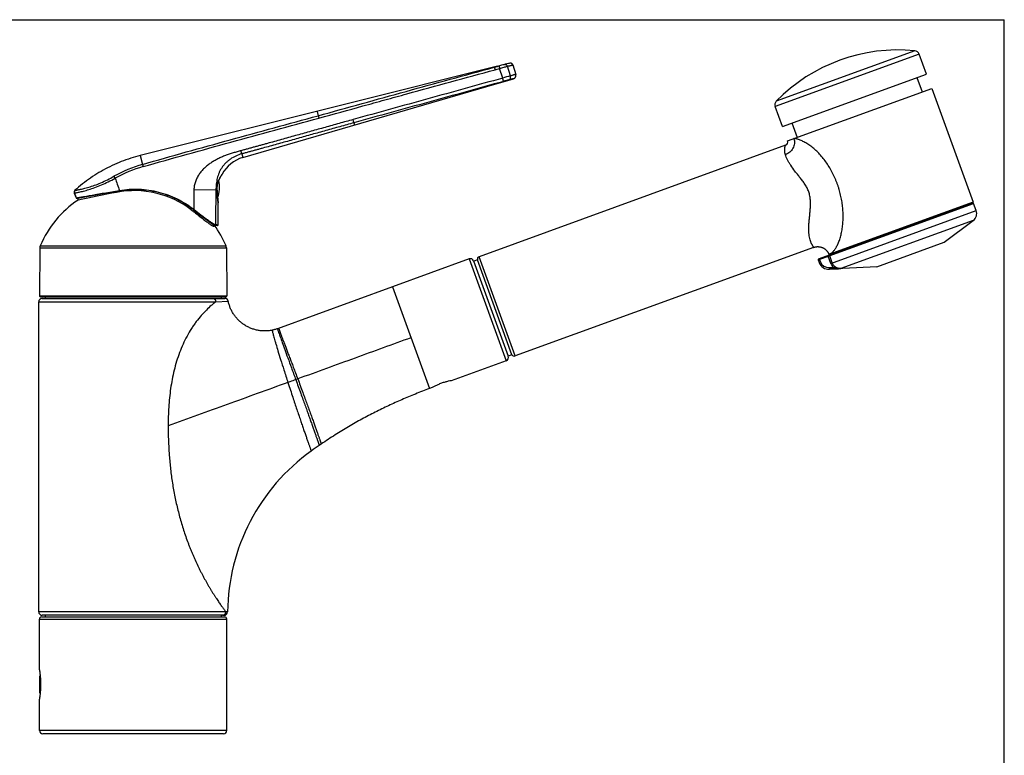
# Model space of a CAD drawing. Header units: millimetres. Extents: x 0 to 559, y 0 to 432.
# Tile 7 of 7: x 270 to 559, y 216 to 432. Entities that reach past the tile are written whole.
import ezdxf

# ---------------------------------------------------------------- set-up
doc = ezdxf.new("R2010")
doc.units = ezdxf.units.MM
doc.header["$LTSCALE"] = 30.734
doc.layers.get('0').update_dxf_attribs({"linetype": 'CONTINUOUS'})

msp = doc.modelspace()

# ---------------------------------------------------------------- linework, layer by layer
at = {"color": 7, "linetype": 'CONTINUOUS'}
for p, q in [((0, 431.8), (558.8, 431.8)), ((558.8, 0), (558.8, 431.8)), ((413.49, 418.97), (413.26, 418.92)), ((413.71, 419.02), (413.49, 418.97)), ((535.95, 415.86), (533.82, 421.71)), ((410.09, 418.12), (365.59, 407)), ((411.22, 418.42), (410.07, 418.11)), ((410.07, 418.11), (410.24, 418.16)), ((410.24, 418.16), (410.46, 418.22)), ((410.46, 418.22), (410.46, 418.22)), ((411.64, 418.53), (411.22, 418.42)), ((411.89, 418.59), (411.64, 418.53)), ((412.11, 418.65), (411.89, 418.59)), ((412.31, 418.7), (412.11, 418.65)), ((412.84, 418.83), (412.31, 418.7)), ((413.26, 418.92), (412.84, 418.83)), ((414.59, 418.51), (415.43, 415.74)), ((406.95, 412.22), (414.76, 414.49)), ((493.66, 400.47), (535.95, 415.86)), ((533.13, 414.84), (534.67, 410.61)), ((335.33, 391.37), (406.95, 412.22)), ((495.2, 396.25), (537.49, 411.64)), ((537.49, 411.64), (549.63, 378.28)), ((365.59, 407), (305.24, 391.91)), ((493.66, 400.47), (491.53, 406.32)), ((496.48, 401.5), (498.02, 397.27)), ((494.6, 394.96), (404.67, 362.23)), ((328.42, 384.89), (328.46, 384.99)), ((328.46, 384.99), (328.51, 385.09)), ((328.51, 385.09), (328.55, 385.18)), ((328.55, 385.18), (328.6, 385.27)), ((328.6, 385.27), (328.64, 385.36)), ((328.64, 385.36), (328.68, 385.45)), ((328.68, 385.45), (328.73, 385.53)), ((328.73, 385.53), (328.77, 385.61)), ((328.77, 385.61), (328.81, 385.68)), ((328.81, 385.68), (328.85, 385.75)), ((328.85, 385.75), (328.89, 385.82)), ((328.89, 385.82), (328.93, 385.89)), ((328.93, 385.89), (328.97, 385.95)), ((328.97, 385.95), (329, 386)), ((329, 386), (329.03, 386.06)), ((329.03, 386.05), (329.07, 386.1)), ((329.06, 386.1), (329.09, 386.15)), ((329.09, 386.15), (329.12, 386.19)), ((329.12, 386.19), (329.17, 386.26)), ((329.15, 386.23), (329.19, 386.29)), ((329.19, 386.29), (329.22, 386.35)), ((329.22, 386.35), (329.28, 386.42)), ((327.77, 381.66), (327.77, 381.77)), ((285.86, 380.91), (286.38, 379.49)), ((286.54, 379.39), (286.63, 379.41)), ((286.63, 379.41), (286.71, 379.42)), ((286.71, 379.42), (286.96, 379.46)), ((286.96, 379.46), (291.12, 380.18)), ((286.98, 378.83), (286.98, 379.47)), ((291.12, 380.18), (292.29, 380.39)), ((292.29, 380.39), (293.3, 380.56)), ((293.3, 380.56), (294.35, 380.74)), ((294.35, 380.74), (295.45, 380.93)), ((295.45, 380.93), (296.3, 381.07)), ((296.3, 381.07), (297.16, 381.22)), ((297.16, 381.22), (298.02, 381.36)), ((327.96, 379.14), (327.94, 379.31)), ((327.98, 378.97), (327.96, 379.14)), ((327.99, 378.9), (327.97, 379.05)), ((328.01, 378.82), (327.98, 378.97)), ((328.03, 378.68), (327.99, 378.9)), ((328.04, 378.62), (328.02, 378.75)), ((328.05, 378.5), (328.04, 378.62)), ((320.82, 376.03), (321.22, 375.71)), ((321.22, 375.71), (322.44, 374.76)), ((328.07, 378.4), (328.05, 378.5)), ((328.09, 378.27), (328.07, 378.4)), ((328.11, 378.17), (328.09, 378.27)), ((328.13, 378.08), (328.11, 378.17)), ((328.13, 371.59), (328.13, 378.05)), ((504.31, 361.57), (549.51, 378.02)), ((549.63, 378.28), (507.34, 362.89)), ((550.54, 375.76), (549.76, 377.9)), ((322.44, 374.76), (323.01, 374.31)), ((323.01, 374.31), (323.38, 374.03)), ((323.38, 374.03), (323.73, 373.76)), ((323.73, 373.76), (324.07, 373.5)), ((541.16, 366.47), (549.7, 372.91)), ((326.96, 371.28), (326.96, 371.59)), ((327.01, 371.57), (327.07, 371.55)), ((327.07, 371.55), (327.12, 371.54)), ((327.12, 371.54), (327.17, 371.54)), ((327.17, 371.54), (327.37, 371.51)), ((327.37, 371.51), (327.56, 371.49)), ((327.56, 371.49), (327.7, 371.47)), ((327.7, 371.47), (327.82, 371.46)), ((327.82, 371.46), (327.88, 371.45)), ((327.88, 371.45), (327.95, 371.44)), ((327.95, 371.44), (327.96, 371.44)), ((327.96, 371.44), (327.96, 371.44)), ((327.96, 371.44), (327.96, 371.44)), ((327.96, 371.44), (327.96, 371.44)), ((275.77, 364.86), (275.65, 350.8)), ((330.52, 364.86), (330.64, 350.8)), ((502.85, 364.98), (415.28, 333.1)), ((521.42, 359.28), (541.16, 366.47)), ((401.76, 361.6), (345.47, 341.11)), ((404.17, 361.31), (403.08, 360.92)), ((414.3, 333.48), (404.17, 361.31)), ((504.19, 361.31), (504.48, 360.52)), ((403.05, 361), (413.24, 333)), ((521.42, 359.28), (507.45, 358.55)), ((275.95, 350.5), (330.34, 350.5)), ((276.44, 350), (330.08, 350)), ((277.29, 350.5), (277.29, 350)), ((328.99, 350.5), (328.99, 350)), ((275.44, 258), (275.44, 349)), ((414.3, 333.48), (413.21, 333.08)), ((412.64, 331.72), (396.48, 325.83)), ((390.93, 323.82), (390.09, 323.51)), ((275.64, 241), (275.64, 255.9)), ((276.24, 256.5), (330.04, 256.5)), ((329.85, 257), (276.44, 257)), ((277.29, 257), (277.29, 256.5)), ((328.99, 257), (328.99, 256.5)), ((330.64, 223.2), (330.64, 255.9)), ((275.65, 240.95), (275.65, 240.93)), ((275.65, 240.95), (275.67, 240.83)), ((275.67, 240.83), (275.68, 240.71)), ((275.68, 240.71), (275.71, 240.56)), ((275.71, 240.56), (275.72, 240.45)), ((275.72, 240.45), (275.74, 240.31)), ((275.74, 240.31), (275.76, 240.17)), ((275.64, 238.55), (275.64, 234.85)), ((275.82, 239.65), (275.84, 239.46)), ((275.84, 239.46), (275.86, 239.25)), ((275.86, 234.15), (275.84, 233.94)), ((275.88, 234.36), (275.86, 234.15)), ((275.64, 223.2), (275.64, 232.4)), ((275.67, 232.61), (275.65, 232.46)), ((275.65, 232.46), (275.65, 232.45)), ((275.65, 232.45), (275.65, 232.45)), ((275.69, 232.73), (275.67, 232.61)), ((275.71, 232.89), (275.69, 232.73)), ((275.76, 233.23), (275.74, 233.09)), ((275.78, 233.39), (275.76, 233.23)), ((275.8, 233.56), (275.78, 233.39)), ((275.82, 233.75), (275.8, 233.56)), ((275.84, 233.94), (275.82, 233.75)), ((329.64, 222.2), (276.64, 222.2))]:
    msp.add_line(p, q, dxfattribs=at)
at = {"color": 9, "linetype": 'CONTINUOUS'}
for p, q in [((532.56, 422.69), (491.87, 407.88)), ((533.82, 421.71), (491.53, 406.32)), ((409.11, 417.85), (410.07, 418.11)), ((409.11, 417.87), (409.11, 417.85)), ((411.59, 414.66), (410.69, 417.49)), ((413.88, 415.32), (412.98, 418.13)), ((357.12, 404.88), (357.43, 403.62)), ((367.93, 401.54), (368.12, 400.91)), ((497.07, 396.93), (497.07, 396.93)), ((305.24, 391.91), (305.88, 389.32)), ((335.03, 392.42), (335.33, 391.37)), ((329.27, 386.41), (329.29, 386.44)), ((286.06, 381.72), (286.16, 381.74)), ((327.44, 381.76), (320.97, 381.86)), ((327.77, 381.76), (327.77, 381.77)), ((285.86, 380.91), (285.97, 380.93)), ((286.38, 379.49), (286.44, 379.5)), ((298.28, 381.13), (298.28, 381.41)), ((320.21, 375.98), (320.21, 376.49)), ((328.13, 378.05), (328.12, 378.09)), ((504.19, 361.31), (549.76, 377.9)), ((507.92, 360.24), (550.54, 375.76)), ((549.7, 372.91), (510.85, 358.76)), ((275.77, 364.86), (330.52, 364.86)), ((275.88, 365.42), (330.4, 365.42)), ((401.76, 361.6), (412.64, 331.72)), ((415.28, 333.1), (404.67, 362.23)), ((504.61, 361.46), (504.89, 360.68)), ((507.92, 360.24), (507.14, 362.39)), ((508.33, 360.39), (507.55, 362.54)), ((504.89, 360.68), (504.48, 360.53)), ((507.37, 359.04), (508.66, 359.11)), ((507.45, 358.56), (508.74, 358.63)), ((507.45, 358.56), (507.45, 358.55)), ((379.21, 353.39), (390.09, 323.51)), ((275.65, 350.8), (330.64, 350.8)), ((275.44, 349), (327.38, 349)), ((327.38, 349), (331.06, 349.2)), ((351.45, 326.37), (350.87, 326.15)), ((330.34, 258), (275.44, 258)), ((330.85, 257.99), (330.34, 258)), ((275.64, 255.9), (330.64, 255.9)), ((275.64, 241), (275.65, 240.97)), ((275.65, 240.97), (275.65, 240.94)), ((275.65, 232.43), (275.64, 232.4)), ((275.65, 232.46), (275.65, 232.43)), ((330.64, 223.2), (275.64, 223.2))]:
    msp.add_line(p, q, dxfattribs=at)
at = {"color": 7, "linetype": 'CONTINUOUS'}
for points in [[(414.59, 418.51), (414.58, 418.53), (414.57, 418.57), (414.55, 418.6), (414.54, 418.63), (414.52, 418.66), (414.5, 418.69), (414.49, 418.71), (414.47, 418.74), (414.44, 418.77), (414.42, 418.79), (414.4, 418.82), (414.37, 418.84), (414.35, 418.86), (414.32, 418.88), (414.29, 418.9), (414.27, 418.92), (414.24, 418.94), (414.21, 418.96), (414.18, 418.97), (414.14, 418.98), (414.11, 419), (414.08, 419.01), (414.05, 419.01), (414.01, 419.02), (413.98, 419.03), (413.95, 419.03), (413.91, 419.04), (413.88, 419.04), (413.85, 419.04), (413.81, 419.03), (413.78, 419.03), (413.74, 419.03), (413.71, 419.02)], [(414.76, 414.49), (414.78, 414.5), (414.82, 414.51), (414.86, 414.53), (414.9, 414.54), (414.94, 414.56), (414.97, 414.58), (415.01, 414.6), (415.04, 414.63), (415.08, 414.65), (415.11, 414.68), (415.15, 414.71), (415.18, 414.73), (415.21, 414.77), (415.24, 414.8), (415.26, 414.83), (415.29, 414.86), (415.31, 414.9), (415.34, 414.94), (415.36, 414.97), (415.38, 415.01), (415.39, 415.05), (415.41, 415.09), (415.42, 415.13), (415.44, 415.17), (415.45, 415.21), (415.46, 415.25), (415.47, 415.3), (415.47, 415.34), (415.47, 415.38), (415.48, 415.42), (415.48, 415.47), (415.48, 415.51), (415.47, 415.55), (415.47, 415.59), (415.46, 415.64), (415.45, 415.68), (415.44, 415.72), (415.43, 415.74)], [(305.24, 391.91), (304.55, 391.74), (303.84, 391.54), (303.14, 391.34), (302.44, 391.12), (301.74, 390.89), (301.05, 390.65), (300.36, 390.4), (299.68, 390.14), (299, 389.86), (298.32, 389.58), (297.65, 389.28), (296.99, 388.98), (296.33, 388.66), (295.67, 388.33), (295.02, 387.99), (294.38, 387.64), (293.74, 387.28), (293.11, 386.91), (292.48, 386.53), (291.87, 386.14), (291.25, 385.74), (290.64, 385.33), (290.04, 384.91), (289.45, 384.48), (288.87, 384.05), (288.29, 383.6), (287.72, 383.14), (287.15, 382.67), (286.6, 382.19), (286.06, 381.72)], [(327.77, 381.77), (327.77, 381.86), (327.77, 381.98), (327.77, 382.09), (327.78, 382.21), (327.78, 382.32), (327.79, 382.44), (327.8, 382.55), (327.81, 382.67), (327.83, 382.78), (327.84, 382.89), (327.86, 383.01), (327.88, 383.12), (327.9, 383.24), (327.92, 383.35), (327.95, 383.47), (327.97, 383.58), (328, 383.69), (328.03, 383.81), (328.06, 383.92), (328.1, 384.03), (328.13, 384.14), (328.17, 384.25), (328.21, 384.36), (328.25, 384.47), (328.29, 384.58), (328.33, 384.68), (328.37, 384.79), (328.42, 384.89)], [(328.3, 384.62), (328.33, 384.68), (328.37, 384.79), (328.42, 384.89)], [(286.06, 381.72), (286.05, 381.71), (286.03, 381.69), (286, 381.66), (285.98, 381.64), (285.96, 381.61), (285.94, 381.58), (285.92, 381.55), (285.9, 381.52), (285.89, 381.48), (285.87, 381.45), (285.86, 381.42), (285.85, 381.38), (285.84, 381.35), (285.83, 381.31), (285.82, 381.28), (285.82, 381.24), (285.82, 381.21), (285.81, 381.17), (285.82, 381.14), (285.82, 381.1), (285.82, 381.06), (285.83, 381.03), (285.83, 380.99), (285.84, 380.96), (285.85, 380.92), (285.86, 380.91)], [(298.02, 381.36), (298.89, 381.51), (299.16, 381.56)], [(327.94, 379.31), (327.92, 379.5), (327.9, 379.6), (327.89, 379.7), (327.88, 379.8), (327.87, 379.9), (327.86, 380.01), (327.85, 380.12), (327.84, 380.23), (327.83, 380.34), (327.83, 380.45), (327.82, 380.57), (327.81, 380.69), (327.8, 380.81), (327.8, 380.92), (327.79, 381.05), (327.79, 381.17), (327.78, 381.29), (327.78, 381.41), (327.77, 381.54), (327.77, 381.66)], [(324.07, 373.5), (324.23, 373.37), (324.39, 373.26), (324.54, 373.14), (324.69, 373.03), (324.83, 372.92), (324.97, 372.82), (325.11, 372.72), (325.24, 372.63), (325.36, 372.54), (325.49, 372.45), (325.6, 372.37), (325.71, 372.29), (325.82, 372.22), (325.93, 372.15), (326.03, 372.09), (326.12, 372.02), (326.21, 371.97), (326.3, 371.91), (326.39, 371.86), (326.47, 371.82), (326.55, 371.77), (326.62, 371.73), (326.69, 371.7), (326.76, 371.66), (326.83, 371.64), (326.89, 371.61), (326.95, 371.59), (327.01, 371.57)], [(502.85, 364.98), (502.94, 365.01), (503.05, 365.04), (503.15, 365.07), (503.26, 365.1), (503.37, 365.12), (503.48, 365.14), (503.59, 365.16), (503.7, 365.17), (503.81, 365.18), (503.92, 365.19), (504.04, 365.19), (504.15, 365.19), (504.26, 365.18), (504.37, 365.17), (504.48, 365.16), (504.59, 365.15), (504.7, 365.13), (504.81, 365.11), (504.92, 365.08), (505.02, 365.05), (505.13, 365.02), (505.23, 364.98), (505.34, 364.94), (505.44, 364.9), (505.54, 364.86), (505.64, 364.81), (505.74, 364.76), (505.83, 364.7), (505.93, 364.64), (506.02, 364.58), (506.11, 364.52), (506.2, 364.45), (506.29, 364.38), (506.37, 364.31), (506.45, 364.24), (506.53, 364.16), (506.61, 364.08), (506.68, 364), (506.75, 363.91), (506.82, 363.83), (506.89, 363.74), (506.95, 363.65), (507.01, 363.55), (507.07, 363.46), (507.13, 363.36), (507.18, 363.27), (507.23, 363.17), (507.27, 363.06), (507.31, 362.96), (507.34, 362.89)], [(275.76, 240.17), (275.78, 240.01), (275.79, 239.92)], [(275.79, 239.92), (275.81, 239.75), (275.82, 239.65)], [(275.86, 239.25), (275.88, 239.04), (275.89, 238.93), (275.9, 238.81), (275.91, 238.7), (275.92, 238.58), (275.93, 238.46), (275.93, 238.34), (275.94, 238.22), (275.95, 238.1), (275.95, 237.98), (275.96, 237.85), (275.96, 237.73), (275.97, 237.6), (275.97, 237.47), (275.98, 237.35), (275.98, 237.22), (275.98, 237.09), (275.98, 236.96), (275.98, 236.83), (275.98, 236.7), (275.98, 236.57), (275.98, 236.44), (275.98, 236.31), (275.98, 236.18), (275.98, 236.05), (275.97, 235.93), (275.97, 235.8), (275.96, 235.67), (275.96, 235.55), (275.95, 235.42), (275.95, 235.3), (275.94, 235.18), (275.93, 235.06), (275.93, 234.94), (275.92, 234.82), (275.91, 234.7), (275.9, 234.59), (275.89, 234.47), (275.88, 234.36)], [(275.74, 233.09), (275.72, 232.95), (275.71, 232.89)]]:
    msp.add_lwpolyline(points, dxfattribs=at)
for centre, radius, start, end in [((527.63, 372.93), 50, 84.3426, 135.6574), ((532.41, 421.19), 1.5, 20, 84.3426), ((492.94, 406.83), 1.5, 135.6574, 200), ((494.26, 395.9), 1, 290, 19.8893), ((338.13, 381.77), 10, 106.2298, 152.156), ((318.49, 382.72), 10, 340.7104, 10.9725), ((329.15, 386.51), 0.15, 325.5541, 332.2201), ((303.53, 354.18), 27.45, 52.5678, 101.023), ((303.14, 354.15), 29.5, 123.212, 157.5325), ((286.52, 379.54), 0.15, 200.0298, 294.6139), ((423.31, -262.35), 655.51, 100.99622, 102.00342), ((327.98, 378.05), 0.15, 359.9976, 10.2376), ((549.58, 377.83), 0.2, 20, 110), ((548.2, 374.9), 2.5, 307, 20), ((303.14, 354.15), 29.5, 22.4675, 36.1731), ((327.98, 371.59), 0.15, 261.7325, 0.0232), ((277.27, 364.85), 1.5, 157.5325, 179.5), ((329.02, 364.85), 1.5, 0.5, 22.4675), ((402.11, 360.66), 1, 20.0007, 110), ((404.95, 361.48), 0.8, 110, 192.1606), ((504.38, 361.38), 0.2, 110, 200), ((507.29, 361.55), 3, 199.9833, 273.0615), ((507.3, 361.55), 3, 200, 272.9671), ((276.44, 349), 1, 90, 180), ((275.95, 350.8), 0.3, 179.5, 270), ((330.08, 349), 1, 11.4042, 89.9999), ((330.34, 350.8), 0.3, 270, 0.5), ((412.3, 332.66), 1, 290.0001, 19.9991), ((415, 333.85), 0.8, 207.8394, 290), ((436.4, 192.42), 138.85, 124.4948, 125.689), ((442.76, 183.24), 150.01, 124.2406, 124.51), ((389.74, 257.34), 58.9, 125.6681, 179.37), ((276.44, 258), 1, 180, 270), ((329.85, 258), 1, 270, 359.3681), ((276.24, 255.9), 0.6, 90, 180), ((330.04, 255.9), 0.6, 0, 90), ((275.94, 241), 0.3, 179.9965, 189.026), ((277.64, 238.55), 2, 154.0155, 180), ((277.64, 234.85), 2, 180, 205.9845), ((275.94, 232.4), 0.3, 170.9739, 180.0031), ((276.64, 223.2), 1, 180, 270), ((329.64, 223.2), 1, 270, 360)]:
    msp.add_arc(centre, radius, start, end, dxfattribs=at)
at = {"color": 9, "linetype": 'CONTINUOUS'}
for centre, radius, start, end in [((687.9, -535.77), 989.77, 106.07255, 106.21029), ((316.92, 351.09), 39.8, 106.0953, 119.1792), ((316.94, 350.94), 39.27, 106.0417, 119.0807), ((337.07, 381.02), 9.48, 145.5087, 145.6526), ((336.06, 381.72), 8.25, 145.3734, 145.5071), ((995.03, 372.27), 674.12, 179.18541, 179.67086), ((714.94, 372.25), 387.61, 178.5936, 180.0832), ((350.14, 382.08), 22.38, 180.8222, 190.2872), ((458.05, 437.13), 181.03, 198.0882, 198.5637), ((286.58, 379.55), 0.15, 199.8481, 264.355), ((286.58, 379.55), 0.149, 264.4594, 278.6492), ((507.24, 361.53), 2.5, 199.9842, 273.0668), ((510.71, 361.26), 2.97, 200.0107, 226.4872)]:
    msp.add_arc(centre, radius, start, end, dxfattribs=at)
for points, knots in [([(357.43, 403.62), (361.74, 404.8), (370.35, 407.18), (383.26, 410.77), (396.18, 414.33), (404.8, 416.69), (409.11, 417.85)], [0, 0, 0, 0, 0.250012, 0.500015, 0.750009, 1, 1, 1, 1]), ([(357.65, 402.92), (361.96, 404.1), (368.42, 405.88), (377.03, 408.26), (385.64, 410.64), (396.41, 413.61), (405.03, 415.96), (409.35, 417.13)], [0, 0, 0, 0, 0.25, 0.375, 0.5, 0.75, 1, 1, 1, 1]), ([(409.11, 417.85), (409.11, 417.85), (409.12, 417.85), (409.12, 417.85), (409.13, 417.84), (409.13, 417.82), (409.14, 417.8), (409.15, 417.77), (409.17, 417.73), (409.18, 417.69), (409.2, 417.62), (409.23, 417.53), (409.27, 417.4), (409.31, 417.27), (409.33, 417.18), (409.35, 417.13)], [0, 0, 0, 0, 0.002703, 0.007186, 0.022711, 0.04733, 0.080945, 0.123285, 0.173963, 0.232501, 0.298341, 0.44933, 0.621116, 0.807067, 1, 1, 1, 1]), ([(410.46, 418.22), (410.46, 418.22), (410.46, 418.22), (410.47, 418.21), (410.47, 418.2), (410.48, 418.18), (410.49, 418.16), (410.5, 418.13), (410.52, 418.09), (410.53, 418.05), (410.55, 417.99), (410.58, 417.89), (410.62, 417.77), (410.66, 417.63), (410.68, 417.54), (410.69, 417.49)], [0, 0, 0, 0, 0.002563, 0.00682, 0.021893, 0.046123, 0.079427, 0.121537, 0.172065, 0.230534, 0.29638, 0.447586, 0.619819, 0.806378, 1, 1, 1, 1]), ([(410.69, 417.49), (411.13, 417.61), (411.89, 417.83), (412.65, 418.04), (412.98, 418.13)], [0, 0, 0, 0, 0.568141, 1, 1, 1, 1]), ([(412.2, 418.67), (412.24, 418.68), (412.32, 418.69), (412.44, 418.68), (412.56, 418.64), (412.67, 418.57), (412.77, 418.49), (412.89, 418.35), (412.95, 418.22), (412.98, 418.13)], [0, 0, 0, 0, 0.114123, 0.229975, 0.348976, 0.472006, 0.599311, 0.730532, 1, 1, 1, 1]), ([(412.98, 418.13), (413.1, 418.16), (413.33, 418.21), (413.65, 418.29), (413.93, 418.36), (414.16, 418.41), (414.32, 418.45), (414.42, 418.47), (414.48, 418.48), (414.52, 418.49), (414.56, 418.5), (414.58, 418.5), (414.58, 418.51), (414.59, 418.51)], [0, 0, 0, 0, 0.228975, 0.430025, 0.602069, 0.744172, 0.855549, 0.899515, 0.935583, 0.963699, 0.983824, 0.99593, 1, 1, 1, 1]), ([(411.59, 414.66), (407.94, 413.64), (400.62, 411.6), (389.65, 408.57), (378.68, 405.54), (371.37, 403.51), (367.71, 402.49)], [0, 0, 0, 0, 0.25, 0.5, 0.75, 1, 1, 1, 1]), ([(411.81, 413.69), (408.16, 412.67), (400.85, 410.64), (389.88, 407.61), (378.9, 404.58), (371.59, 402.56), (367.93, 401.54)], [0, 0, 0, 0, 0.249994, 0.49999, 0.749991, 1, 1, 1, 1]), ([(411.81, 413.69), (411.81, 413.69), (411.81, 413.7), (411.82, 413.71), (411.82, 413.72), (411.81, 413.75), (411.81, 413.78), (411.8, 413.82), (411.79, 413.87), (411.78, 413.93), (411.76, 414.01), (411.73, 414.14), (411.69, 414.3), (411.64, 414.48), (411.61, 414.6), (411.59, 414.66)], [0, 0, 0, 0, 0.003118, 0.008132, 0.02464, 0.05002, 0.084161, 0.126795, 0.177553, 0.235981, 0.301547, 0.45164, 0.622343, 0.807394, 1, 1, 1, 1]), ([(413.35, 414.11), (413.13, 414.05), (412.61, 413.92), (412.1, 413.78), (411.81, 413.69)], [0, 0, 0, 0, 0.430633, 1, 1, 1, 1]), ([(413.35, 414.11), (413.4, 414.13), (413.5, 414.17), (413.64, 414.27), (413.76, 414.4), (413.85, 414.56), (413.9, 414.74), (413.94, 415), (413.91, 415.19), (413.88, 415.32)], [0, 0, 0, 0, 0.113908, 0.229804, 0.349075, 0.472502, 0.600178, 0.731565, 1, 1, 1, 1]), ([(414.76, 414.49), (414.76, 414.49), (414.7, 414.47), (414.66, 414.46), (414.53, 414.43), (414.38, 414.39), (414.18, 414.33), (413.94, 414.27), (413.66, 414.19), (413.45, 414.14), (413.35, 414.11)], [0, 0, 0, 0, 0.0161, 0.064308, 0.144345, 0.255752, 0.397896, 0.569978, 0.771044, 1, 1, 1, 1]), ([(415.43, 415.74), (415.43, 415.74), (415.42, 415.74), (415.4, 415.73), (415.37, 415.73), (415.33, 415.71), (415.27, 415.7), (415.17, 415.67), (415.02, 415.63), (414.8, 415.57), (414.53, 415.49), (414.22, 415.41), (414, 415.35), (413.88, 415.32)], [0, 0, 0, 0, 0.004016, 0.016057, 0.036107, 0.064142, 0.100125, 0.144009, 0.255243, 0.397272, 0.56936, 0.770616, 1, 1, 1, 1]), ([(305.88, 389.32), (310.17, 390.56), (318.74, 392.99), (331.63, 396.55), (344.53, 400.08), (353.13, 402.44), (357.43, 403.62)], [0, 0, 0, 0, 0.249997, 0.499999, 0.750001, 1, 1, 1, 1]), ([(306.09, 388.67), (310.37, 389.91), (318.96, 392.32), (331.85, 395.88), (344.75, 399.4), (353.35, 401.75), (357.65, 402.92)], [0, 0, 0, 0, 0.250001, 0.500001, 0.75, 1, 1, 1, 1]), ([(367.71, 402.49), (366.34, 402.11), (363.6, 401.35), (359.49, 400.2), (355.38, 399.05), (351.95, 398.1), (349.21, 397.33), (347.16, 396.76), (345.1, 396.19), (343.39, 395.71), (342.01, 395.33), (340.99, 395.05), (339.96, 394.76), (338.93, 394.48), (338.07, 394.25), (337.38, 394.06), (336.87, 393.92), (336.36, 393.77), (335.84, 393.63), (335.33, 393.49), (334.98, 393.4), (334.81, 393.35)], [0, 0, 0, 0, 0.125, 0.25, 0.375, 0.5, 0.5625, 0.625, 0.6875, 0.75, 0.78125, 0.8125, 0.84375, 0.875, 0.90625, 0.921875, 0.9375, 0.953125, 0.96875, 0.984375, 1, 1, 1, 1]), ([(357.43, 403.62), (357.44, 403.61), (357.45, 403.57), (357.47, 403.52), (357.49, 403.44), (357.53, 403.32), (357.58, 403.15), (357.63, 403), (357.65, 402.92)], [0, 0, 0, 0, 0.060722, 0.145398, 0.251899, 0.377488, 0.6725, 1, 1, 1, 1]), ([(367.93, 401.54), (367.93, 401.55), (367.93, 401.57), (367.93, 401.6), (367.92, 401.67), (367.9, 401.76), (367.87, 401.88), (367.84, 402.02), (367.78, 402.22), (367.74, 402.38), (367.71, 402.49)], [0, 0, 0, 0, 0.018743, 0.044894, 0.118781, 0.219637, 0.344472, 0.489534, 0.650444, 1, 1, 1, 1]), ([(367.93, 401.54), (366.56, 401.16), (363.82, 400.4), (359.71, 399.26), (355.6, 398.11), (351.49, 396.96), (348.06, 396), (345.32, 395.24), (343.26, 394.67), (341.55, 394.2), (340.18, 393.82), (339.15, 393.54), (338.12, 393.26), (337.26, 393.02), (336.57, 392.84), (336.06, 392.7), (335.54, 392.56), (335.2, 392.46), (335.03, 392.42)], [0, 0, 0, 0, 0.124999, 0.25, 0.375001, 0.500003, 0.625005, 0.687505, 0.750006, 0.812506, 0.843755, 0.875004, 0.906255, 0.937505, 0.953127, 0.968747, 0.984369, 1, 1, 1, 1]), ([(497.07, 396.93), (497.14, 396.69), (497.23, 396.21), (497.22, 395.47), (497.07, 394.74), (496.79, 394.05), (496.39, 393.43), (495.87, 392.89), (495.26, 392.46), (494.81, 392.25), (494.58, 392.17)], [0, 0, 0, 0, 0.124309, 0.248705, 0.373283, 0.49811, 0.623221, 0.748609, 0.874227, 1, 1, 1, 1]), ([(507.34, 362.89), (507.34, 362.89), (507.34, 362.89), (507.35, 362.9), (507.36, 362.91), (507.37, 362.92), (507.4, 362.94), (507.43, 362.96), (507.49, 362.99), (507.58, 363.04), (507.71, 363.11), (507.87, 363.2), (508.05, 363.32), (508.26, 363.48), (508.48, 363.67), (508.71, 363.91), (508.95, 364.21), (509.2, 364.55), (509.45, 364.94), (509.7, 365.39), (509.94, 365.89), (510.26, 366.63), (510.63, 367.67), (510.98, 369.03), (511.26, 370.5), (511.43, 372.05), (511.51, 373.67), (511.49, 375.32), (511.36, 376.99), (511.13, 378.68), (510.85, 380.07), (510.57, 381.18), (510.38, 381.87), (510.21, 382.42), (510.04, 382.96), (509.8, 383.64), (509.49, 384.44), (509.05, 385.5), (508.44, 386.79), (507.61, 388.29), (506.7, 389.72), (505.7, 391.06), (504.64, 392.31), (503.51, 393.44), (502.35, 394.44), (501.18, 395.28), (500.03, 395.95), (498.95, 396.45), (497.98, 396.77), (497.35, 396.89), (497.07, 396.93)], [0, 0, 0, 0, 0.000192, 0.000346, 0.000544, 0.001082, 0.00181, 0.002729, 0.003844, 0.006661, 0.010274, 0.014697, 0.019962, 0.026114, 0.033209, 0.041304, 0.050447, 0.060664, 0.07196, 0.084314, 0.097684, 0.112008, 0.143213, 0.177284, 0.213577, 0.251529, 0.290689, 0.33071, 0.371338, 0.412382, 0.453702, 0.474434, 0.495196, 0.505585, 0.515978, 0.53677, 0.557562, 0.578344, 0.619827, 0.661129, 0.702122, 0.742631, 0.782405, 0.821099, 0.858245, 0.893261, 0.92549, 0.954303, 0.979215, 1, 1, 1, 1]), ([(334.81, 393.35), (334.42, 393.25), (333.65, 393.04), (332.49, 392.7), (331.34, 392.33), (330.2, 391.93), (329.09, 391.47), (328, 390.95), (327.11, 390.47), (326.42, 390.05), (325.75, 389.61), (324.94, 389.02), (324.03, 388.23), (323.2, 387.35), (322.46, 386.39), (321.85, 385.35), (321.37, 384.23), (321.06, 383.06), (320.98, 382.26), (320.97, 381.86)], [0, 0, 0, 0, 0.062492, 0.124985, 0.187478, 0.249973, 0.312468, 0.374965, 0.437463, 0.468718, 0.499973, 0.562475, 0.624978, 0.687483, 0.749989, 0.812496, 0.875003, 0.937505, 1, 1, 1, 1]), ([(335.03, 392.42), (335.03, 392.43), (335.02, 392.47), (335.01, 392.55), (334.99, 392.65), (334.96, 392.76), (334.93, 392.9), (334.88, 393.09), (334.84, 393.25), (334.81, 393.35)], [0, 0, 0, 0, 0.052765, 0.13195, 0.235478, 0.360524, 0.503643, 0.660878, 1, 1, 1, 1]), ([(494.58, 392.17), (494.52, 392.36), (494.45, 392.65), (494.4, 393.03), (494.37, 393.29), (494.37, 393.54), (494.37, 393.77), (494.39, 393.98), (494.41, 394.18), (494.44, 394.35), (494.47, 394.51), (494.5, 394.62), (494.52, 394.7), (494.53, 394.76), (494.55, 394.8), (494.56, 394.84), (494.57, 394.88), (494.58, 394.9), (494.58, 394.92), (494.59, 394.93), (494.59, 394.94), (494.59, 394.95), (494.6, 394.95), (494.6, 394.96), (494.6, 394.96), (494.6, 394.96), (494.6, 394.96), (494.6, 394.96), (494.6, 394.96)], [0, 0, 0, 0, 0.213456, 0.311703, 0.404338, 0.491311, 0.572494, 0.64769, 0.716653, 0.77909, 0.834663, 0.882998, 0.904324, 0.923683, 0.941014, 0.956257, 0.969344, 0.980205, 0.98478, 0.988771, 0.99217, 0.99497, 0.997161, 0.998735, 0.999288, 0.999684, 0.999921, 1, 1, 1, 1]), ([(335.03, 392.42), (334.43, 392.25), (333.26, 391.83), (331.91, 391.07), (330.94, 390.33), (330.27, 389.72), (329.68, 389.06), (329.15, 388.35), (328.71, 387.61), (328.34, 386.85), (328.05, 386.06), (327.83, 385.26), (327.66, 384.43), (327.5, 383.26), (327.46, 382.37), (327.44, 381.76)], [0, 0, 0, 0, 0.13117, 0.261359, 0.325732, 0.389406, 0.45225, 0.514108, 0.574799, 0.634361, 0.693154, 0.751723, 0.810842, 0.871514, 1, 1, 1, 1]), ([(502.85, 364.98), (502.85, 364.98), (502.86, 364.98), (502.86, 364.98), (502.86, 364.99), (502.86, 364.99), (502.85, 365), (502.85, 365.01), (502.84, 365.03), (502.83, 365.06), (502.81, 365.09), (502.79, 365.12), (502.75, 365.18), (502.69, 365.27), (502.61, 365.39), (502.52, 365.54), (502.42, 365.7), (502.31, 365.89), (502.2, 366.11), (502.09, 366.35), (501.94, 366.72), (501.77, 367.25), (501.6, 367.96), (501.49, 368.78), (501.43, 369.68), (501.42, 370.66), (501.46, 371.7), (501.55, 372.8), (501.66, 373.93), (501.77, 375.11), (501.88, 376.31), (501.94, 377.54), (501.92, 378.58), (501.84, 379.41), (501.74, 380.04), (501.6, 380.66), (501.41, 381.26), (501.18, 381.86), (500.92, 382.43), (500.61, 382.98), (500.18, 383.69), (499.58, 384.53), (498.83, 385.49), (498.09, 386.41), (497.16, 387.58), (496.31, 388.73), (495.61, 389.88), (495.18, 390.68), (494.83, 391.44), (494.65, 391.93), (494.58, 392.17)], [0, 0, 0, 0, 0.000083, 0.000188, 0.000334, 0.00053, 0.000777, 0.001079, 0.001848, 0.002843, 0.004064, 0.005514, 0.00719, 0.011218, 0.01613, 0.021898, 0.028494, 0.035895, 0.04408, 0.05304, 0.062769, 0.084527, 0.109349, 0.137162, 0.16779, 0.200962, 0.236344, 0.273579, 0.312327, 0.352288, 0.393207, 0.434879, 0.47713, 0.498427, 0.519805, 0.541233, 0.562679, 0.584109, 0.605487, 0.626781, 0.647961, 0.68987, 0.731015, 0.771159, 0.810031, 0.882706, 0.915902, 0.946638, 0.974714, 1, 1, 1, 1]), ([(305.88, 389.32), (305.9, 389.29), (305.93, 389.2), (305.98, 389.05), (306.03, 388.87), (306.07, 388.74), (306.09, 388.67)], [0, 0, 0, 0, 0.173973, 0.411633, 0.694378, 1, 1, 1, 1]), ([(285.97, 380.93), (286.03, 380.94), (286.2, 380.97), (286.49, 381.02), (286.89, 381.1), (287.38, 381.21), (287.96, 381.34), (288.88, 381.57), (290.22, 381.95), (291.97, 382.54), (293.88, 383.3), (295.87, 384.2), (297.19, 384.89), (297.86, 385.25)], [0, 0, 0, 0, 0.015692, 0.039579, 0.071422, 0.110912, 0.157675, 0.211287, 0.337135, 0.484192, 0.647496, 0.821431, 1, 1, 1, 1]), ([(286.16, 381.74), (286.23, 381.75), (286.38, 381.77), (286.66, 381.82), (287.04, 381.89), (287.5, 381.98), (288.05, 382.1), (288.93, 382.31), (290.2, 382.66), (291.88, 383.21), (293.71, 383.93), (295.61, 384.81), (296.88, 385.48), (297.51, 385.83)], [0, 0, 0, 0, 0.015543, 0.039159, 0.070635, 0.109698, 0.156014, 0.209203, 0.334443, 0.481432, 0.645295, 0.820254, 1, 1, 1, 1]), ([(297.51, 385.83), (297.54, 385.8), (297.59, 385.72), (297.67, 385.59), (297.76, 385.43), (297.82, 385.31), (297.86, 385.25)], [0, 0, 0, 0, 0.180545, 0.419645, 0.699689, 1, 1, 1, 1]), ([(327.77, 381.77), (327.76, 382.04), (327.79, 382.59), (327.91, 383.38), (328.11, 384.12), (328.42, 384.94), (328.8, 385.69), (329.12, 386.2), (329.24, 386.38)], [0, 0, 0, 0, 0.167315, 0.332413, 0.489326, 0.633398, 0.867552, 1, 1, 1, 1]), ([(286.16, 381.74), (286.11, 381.69), (286.02, 381.57), (285.93, 381.37), (285.91, 381.14), (285.94, 381), (285.97, 380.93)], [0, 0, 0, 0, 0.249306, 0.499211, 0.749547, 1, 1, 1, 1]), ([(286.44, 379.5), (286.49, 379.51), (286.64, 379.53), (286.92, 379.58), (287.3, 379.65), (287.79, 379.73), (288.37, 379.83), (289.33, 380), (290.72, 380.25), (292.58, 380.57), (294.65, 380.94), (296.87, 381.32), (298.38, 381.57), (299.14, 381.7)], [0, 0, 0, 0, 0.013197, 0.035013, 0.065235, 0.103563, 0.149619, 0.202953, 0.329331, 0.477905, 0.643197, 0.819283, 1, 1, 1, 1]), ([(299.14, 381.7), (300.09, 381.86), (302.01, 382.08), (304.91, 382.11), (307.79, 381.83), (310.63, 381.26), (313.39, 380.4), (316.05, 379.26), (318.58, 377.85), (320.16, 376.74), (320.92, 376.15)], [0, 0, 0, 0, 0.124986, 0.24997, 0.374956, 0.499945, 0.624942, 0.749949, 0.874968, 1, 1, 1, 1]), ([(299.14, 381.7), (299.15, 381.69), (299.15, 381.68), (299.15, 381.65), (299.16, 381.62), (299.16, 381.6), (299.16, 381.58), (299.16, 381.57), (299.16, 381.56), (299.16, 381.56), (299.16, 381.56), (299.16, 381.56), (299.16, 381.56)], [0, 0, 0, 0, 0.194716, 0.381727, 0.553962, 0.704879, 0.828779, 0.921018, 0.95417, 0.978297, 0.993329, 1, 1, 1, 1]), ([(327.44, 381.76), (327.47, 381.76), (327.53, 381.76), (327.62, 381.76), (327.69, 381.76), (327.74, 381.76), (327.77, 381.76)], [0, 0, 0, 0, 0.279324, 0.539144, 0.779383, 1, 1, 1, 1]), ([(327.77, 381.76), (327.77, 381.76), (327.77, 381.76), (327.77, 381.77), (327.77, 381.77)], [0, 0, 0, 0, 0.312026, 1, 1, 1, 1]), ([(320.92, 376.15), (320.91, 376.14), (320.9, 376.12), (320.88, 376.1), (320.86, 376.08), (320.85, 376.06), (320.84, 376.05), (320.83, 376.04), (320.83, 376.04), (320.82, 376.03), (320.82, 376.03), (320.82, 376.03), (320.82, 376.03), (320.82, 376.03)], [0, 0, 0, 0, 0.192996, 0.379437, 0.55192, 0.70357, 0.828364, 0.8791, 0.92137, 0.954769, 0.979002, 0.993928, 1, 1, 1, 1]), ([(320.92, 376.15), (321.25, 375.89), (321.9, 375.39), (322.87, 374.65), (323.8, 373.94), (324.56, 373.38), (325.14, 372.96), (325.54, 372.67), (325.92, 372.41), (326.28, 372.18), (326.6, 371.99), (326.84, 371.86), (327.02, 371.78), (327.13, 371.73), (327.23, 371.7), (327.3, 371.69), (327.33, 371.69)], [0, 0, 0, 0, 0.159151, 0.315455, 0.466505, 0.609339, 0.676499, 0.740028, 0.799204, 0.853197, 0.901096, 0.941976, 0.959532, 0.975062, 0.988541, 1, 1, 1, 1]), ([(327.33, 371.69), (327.33, 371.67), (327.32, 371.62), (327.28, 371.57), (327.23, 371.54), (327.19, 371.53), (327.17, 371.54)], [0, 0, 0, 0, 0.254051, 0.506009, 0.754368, 1, 1, 1, 1]), ([(327.33, 371.69), (327.39, 371.68), (327.51, 371.67), (327.67, 371.65), (327.79, 371.63), (327.87, 371.62), (327.93, 371.62), (327.97, 371.61), (328.02, 371.6), (328.05, 371.6), (328.08, 371.6), (328.09, 371.59), (328.1, 371.59), (328.11, 371.59), (328.12, 371.59), (328.13, 371.59), (328.13, 371.59), (328.13, 371.59), (328.13, 371.59), (328.13, 371.59), (328.13, 371.59), (328.13, 371.59)], [0, 0, 0, 0, 0.231037, 0.432672, 0.604458, 0.679013, 0.74593, 0.805148, 0.85661, 0.900267, 0.936073, 0.951018, 0.963985, 0.974969, 0.983964, 0.990968, 0.995976, 0.997732, 0.998988, 0.999744, 1, 1, 1, 1]), ([(504.56, 361.66), (504.56, 361.66), (504.56, 361.66), (504.56, 361.65), (504.56, 361.64), (504.56, 361.62), (504.56, 361.6), (504.57, 361.57), (504.59, 361.52), (504.6, 361.49), (504.61, 361.46)], [0, 0, 0, 0, 0.02858, 0.054238, 0.088269, 0.181022, 0.304326, 0.45382, 0.623965, 1, 1, 1, 1]), ([(507.09, 362.58), (507.09, 362.58), (507.09, 362.58), (507.09, 362.57), (507.09, 362.56), (507.09, 362.54), (507.1, 362.52), (507.1, 362.49), (507.12, 362.45), (507.13, 362.41), (507.14, 362.39)], [0, 0, 0, 0, 0.02858, 0.054238, 0.088269, 0.181022, 0.304326, 0.45382, 0.623965, 1, 1, 1, 1]), ([(507.67, 362.79), (507.65, 362.79), (507.6, 362.76), (507.56, 362.69), (507.54, 362.62), (507.55, 362.56), (507.55, 362.54)], [0, 0, 0, 0, 0.249583, 0.499411, 0.749583, 1, 1, 1, 1]), ([(507.37, 359.04), (507.38, 359.01), (507.38, 358.94), (507.39, 358.86), (507.4, 358.77), (507.41, 358.7), (507.42, 358.65), (507.42, 358.62), (507.43, 358.6), (507.44, 358.58), (507.44, 358.57), (507.45, 358.56), (507.45, 358.56), (507.45, 358.56)], [0, 0, 0, 0, 0.19222, 0.376344, 0.545776, 0.694481, 0.817236, 0.867551, 0.909944, 0.944155, 0.970118, 0.988182, 1, 1, 1, 1]), ([(510.85, 358.76), (510.71, 358.76), (510.45, 358.76), (510.05, 358.83), (509.67, 358.96), (509.32, 359.15), (509, 359.4), (508.72, 359.69), (508.49, 360.02), (508.38, 360.27), (508.33, 360.39)], [0, 0, 0, 0, 0.124316, 0.248822, 0.373543, 0.498488, 0.623647, 0.748986, 0.874458, 1, 1, 1, 1]), ([(508.66, 359.11), (508.67, 359.08), (508.67, 359.01), (508.68, 358.92), (508.69, 358.84), (508.7, 358.77), (508.71, 358.71), (508.72, 358.67), (508.73, 358.65), (508.73, 358.64), (508.74, 358.63), (508.74, 358.63), (508.74, 358.63)], [0, 0, 0, 0, 0.191972, 0.375883, 0.545166, 0.693808, 0.816604, 0.909443, 0.943772, 0.969876, 0.988087, 1, 1, 1, 1]), ([(508.66, 359.11), (508.85, 359.06), (509.21, 358.95), (509.75, 358.82), (510.3, 358.75), (510.67, 358.75), (510.85, 358.76)], [0, 0, 0, 0, 0.257722, 0.508565, 0.755313, 1, 1, 1, 1]), ([(508.74, 358.63), (509.12, 358.65), (509.67, 358.68), (510.29, 358.72), (510.61, 358.75), (510.77, 358.76), (510.85, 358.76)], [0, 0, 0, 0, 0.53888, 0.775825, 0.888867, 1, 1, 1, 1]), ([(326.51, 350), (326.57, 350), (326.68, 349.99), (326.85, 349.93), (327, 349.84), (327.13, 349.71), (327.24, 349.56), (327.32, 349.38), (327.37, 349.2), (327.38, 349.07), (327.38, 349)], [0, 0, 0, 0, 0.116717, 0.234756, 0.355199, 0.478709, 0.605456, 0.735121, 0.866976, 1, 1, 1, 1]), ([(327.38, 349), (327.17, 348.83), (326.72, 348.47), (325.79, 347.68), (324.57, 346.54), (323.09, 344.97), (321.89, 343.49), (320.94, 342.19), (320.01, 340.79), (318.92, 338.93), (317.76, 336.57), (316.75, 334.1), (315.88, 331.54), (315.16, 328.91), (314.58, 326.24), (314.13, 323.54), (313.79, 320.82), (313.57, 318.09), (313.44, 315.35), (313.41, 313.52), (313.41, 312.6)], [0, 0, 0, 0, 0.020348, 0.042315, 0.09072, 0.144379, 0.202324, 0.232597, 0.263573, 0.327182, 0.392398, 0.458664, 0.5256, 0.592957, 0.660569, 0.728335, 0.796194, 0.864107, 0.932048, 1, 1, 1, 1]), ([(345.47, 341.11), (345.5, 341.01), (345.63, 340.63), (345.9, 339.83), (346.34, 338.59), (346.93, 336.93), (347.67, 334.88), (348.58, 332.4), (349.66, 329.45), (350.45, 327.32), (350.87, 326.15)], [0, 0, 0, 0, 0.020154, 0.074885, 0.158864, 0.269597, 0.406553, 0.571007, 0.766466, 1, 1, 1, 1]), ([(345.85, 341.25), (345.85, 341.25), (345.85, 341.25), (345.85, 341.25), (345.85, 341.24), (345.85, 341.24), (345.85, 341.24), (345.85, 341.23), (345.86, 341.23), (345.86, 341.21), (345.86, 341.2), (345.87, 341.19), (345.88, 341.17), (345.88, 341.15), (345.89, 341.11), (345.91, 341.07), (345.93, 341.01), (345.96, 340.94), (345.99, 340.86), (346.02, 340.78), (346.05, 340.69), (346.1, 340.55), (346.17, 340.36), (346.26, 340.11), (346.36, 339.83), (346.47, 339.53), (346.6, 339.2), (346.73, 338.84), (346.87, 338.46), (347.07, 337.91), (347.36, 337.16), (347.73, 336.18), (348.13, 335.11), (348.58, 333.93), (349.07, 332.66), (349.6, 331.27), (350.17, 329.76), (350.79, 328.11), (351.23, 326.96), (351.45, 326.37)], [0, 0, 0, 0, 0.000023, 0.000087, 0.000194, 0.000343, 0.000533, 0.000765, 0.001352, 0.002101, 0.003011, 0.004077, 0.005298, 0.006672, 0.008196, 0.011685, 0.015745, 0.020357, 0.025503, 0.031172, 0.037354, 0.044039, 0.058881, 0.07562, 0.094184, 0.114528, 0.136612, 0.160397, 0.185848, 0.212949, 0.272051, 0.337635, 0.40976, 0.48856, 0.574354, 0.667567, 0.768862, 0.87914, 1, 1, 1, 1]), ([(343.93, 340.67), (343.93, 340.65), (343.96, 340.55), (344.01, 340.33), (344.09, 339.98), (344.21, 339.52), (344.37, 338.94), (344.55, 338.27), (344.78, 337.49), (345.14, 336.25), (345.69, 334.43), (346.48, 331.89), (347.45, 328.8), (348.17, 326.55), (348.57, 325.32)], [0, 0, 0, 0, 0.005024, 0.019335, 0.041882, 0.071984, 0.109114, 0.152971, 0.203362, 0.2603, 0.394488, 0.558507, 0.757585, 1, 1, 1, 1]), ([(384.65, 338.45), (379.2, 336.46), (368.13, 332.43), (357.07, 328.4), (351.45, 326.37)], [0, 0, 0, 0, 0.492668, 1, 1, 1, 1]), ([(348.57, 325.32), (345.58, 324.24), (339.62, 322.08), (327.9, 317.85), (319.18, 314.69), (313.41, 312.6)], [0, 0, 0, 0, 0.255571, 0.508047, 1, 1, 1, 1]), ([(350.87, 326.15), (350.3, 325.95), (349.53, 325.67), (348.76, 325.39), (348.57, 325.32)], [0, 0, 0, 0, 0.750392, 1, 1, 1, 1]), ([(348.57, 325.32), (348.82, 324.57), (349.29, 323.13), (350.15, 320.48), (350.96, 318.05), (351.72, 315.81), (352.23, 314.29), (352.71, 312.89), (353.16, 311.58), (353.58, 310.37), (353.97, 309.26), (354.27, 308.39), (354.49, 307.75), (354.65, 307.31), (354.79, 306.9), (354.93, 306.52), (355.05, 306.17), (355.14, 305.91), (355.21, 305.72), (355.26, 305.59), (355.3, 305.48), (355.33, 305.38), (355.35, 305.31), (355.37, 305.27), (355.38, 305.24), (355.39, 305.22), (355.39, 305.2), (355.4, 305.2), (355.4, 305.19), (355.4, 305.19)], [0, 0, 0, 0, 0.112051, 0.213186, 0.392905, 0.473363, 0.548306, 0.618161, 0.683143, 0.743382, 0.798878, 0.849524, 0.872907, 0.894916, 0.915476, 0.934454, 0.951701, 0.967068, 0.973987, 0.980301, 0.985912, 0.990723, 0.994635, 0.996223, 0.99755, 0.998604, 0.999371, 0.999841, 1, 1, 1, 1]), ([(350.87, 326.15), (351.36, 324.81), (352.06, 322.88), (352.95, 320.4), (353.55, 318.75), (354.1, 317.21), (354.62, 315.77), (355.1, 314.42), (355.55, 313.15), (355.91, 312.15), (356.18, 311.39), (356.37, 310.85), (356.55, 310.34), (356.72, 309.85), (356.88, 309.39), (357.04, 308.95), (357.18, 308.54), (357.29, 308.22), (357.37, 307.98), (357.43, 307.82), (357.49, 307.66), (357.54, 307.51), (357.59, 307.38), (357.63, 307.25), (357.66, 307.16), (357.69, 307.09), (357.7, 307.04), (357.72, 307), (357.73, 306.96), (357.74, 306.93), (357.75, 306.91), (357.75, 306.89), (357.76, 306.88), (357.76, 306.88), (357.76, 306.87), (357.76, 306.86), (357.76, 306.86), (357.77, 306.86), (357.77, 306.86), (357.77, 306.86), (357.77, 306.86), (357.77, 306.86), (357.77, 306.86)], [0, 0, 0, 0, 0.209012, 0.300577, 0.385868, 0.465602, 0.540307, 0.610398, 0.676018, 0.737202, 0.766097, 0.793835, 0.820386, 0.845687, 0.869664, 0.892244, 0.913338, 0.932808, 0.941885, 0.950499, 0.958629, 0.966257, 0.973349, 0.979821, 0.98557, 0.988143, 0.990499, 0.992623, 0.994506, 0.996132, 0.997491, 0.998067, 0.99857, 0.999001, 0.999356, 0.999636, 0.999746, 0.999837, 0.999908, 0.999959, 0.99999, 1, 1, 1, 1]), ([(351.45, 326.37), (351.95, 325.05), (352.65, 323.15), (353.55, 320.7), (354.15, 319.08), (354.7, 317.55), (355.22, 316.12), (355.7, 314.78), (356.15, 313.52), (356.57, 312.35), (356.89, 311.42), (357.14, 310.73), (357.31, 310.24), (357.47, 309.78), (357.63, 309.34), (357.77, 308.94), (357.88, 308.62), (357.96, 308.38), (358.02, 308.21), (358.07, 308.06), (358.12, 307.91), (358.17, 307.77), (358.21, 307.65), (358.25, 307.55), (358.27, 307.48), (358.29, 307.44), (358.3, 307.4), (358.31, 307.36), (358.32, 307.33), (358.33, 307.3), (358.34, 307.29), (358.34, 307.27), (358.34, 307.27), (358.35, 307.26), (358.35, 307.26), (358.35, 307.26), (358.35, 307.25), (358.35, 307.25), (358.35, 307.25)], [0, 0, 0, 0, 0.208071, 0.299263, 0.384287, 0.463866, 0.53853, 0.608689, 0.674467, 0.735876, 0.792771, 0.819459, 0.844895, 0.869003, 0.891706, 0.912914, 0.932486, 0.94161, 0.950267, 0.958438, 0.966103, 0.973229, 0.979731, 0.985507, 0.988091, 0.990457, 0.992591, 0.994482, 0.996116, 0.997481, 0.998564, 0.998996, 0.999353, 0.999634, 0.999836, 0.999908, 0.999959, 1, 1, 1, 1]), ([(313.41, 312.6), (313.41, 311.24), (313.46, 308.51), (313.64, 305.11), (313.86, 302.39), (314.07, 300.36), (314.31, 298.33), (314.59, 296.31), (314.92, 294.3), (315.41, 291.63), (315.99, 288.98), (316.66, 286.36), (317.2, 284.41), (317.79, 282.48), (318.41, 280.58), (318.97, 279.01), (319.43, 277.77), (319.79, 276.85), (320.16, 275.94), (320.54, 275.04), (320.93, 274.15), (321.44, 272.97), (321.98, 271.82), (322.53, 270.68), (322.95, 269.85), (323.3, 269.16), (323.59, 268.63), (323.81, 268.23), (324.02, 267.84), (324.31, 267.32), (324.67, 266.68), (325.09, 265.93), (325.52, 265.19), (325.94, 264.48), (326.3, 263.9), (326.58, 263.46), (326.79, 263.13), (326.99, 262.81), (327.2, 262.5), (327.4, 262.2), (327.66, 261.8), (328.09, 261.16), (328.67, 260.31), (329.23, 259.52), (329.63, 258.96), (329.9, 258.6), (330.13, 258.29), (330.28, 258.09), (330.34, 258)], [0, 0, 0, 0, 0.070277, 0.140539, 0.17566, 0.21077, 0.245864, 0.280937, 0.315982, 0.35099, 0.42085, 0.455676, 0.490407, 0.525016, 0.559472, 0.59373, 0.610768, 0.627733, 0.644616, 0.661417, 0.678129, 0.694739, 0.727591, 0.743795, 0.759819, 0.775634, 0.783454, 0.791218, 0.79893, 0.806593, 0.821753, 0.836655, 0.851257, 0.865509, 0.879348, 0.886095, 0.892718, 0.899222, 0.905616, 0.911897, 0.918055, 0.929969, 0.951982, 0.971232, 0.979726, 0.987386, 0.994156, 1, 1, 1, 1]), ([(329.36, 257), (329.43, 257), (329.55, 257.01), (329.74, 257.07), (329.91, 257.16), (330.06, 257.29), (330.18, 257.44), (330.27, 257.61), (330.33, 257.8), (330.34, 257.93), (330.34, 258)], [0, 0, 0, 0, 0.123883, 0.247937, 0.372307, 0.497087, 0.622311, 0.747944, 0.873888, 1, 1, 1, 1]), ([(275.65, 240.94), (275.73, 240.46), (275.85, 239.54), (275.96, 238.12), (276, 236.7), (275.96, 235.28), (275.85, 233.86), (275.73, 232.94), (275.65, 232.46)], [0, 0, 0, 0, 0.172622, 0.325499, 0.5, 0.6745, 0.827377, 1, 1, 1, 1])]:
    msp.add_open_spline(points, degree=3, knots=knots, dxfattribs=at)
for points in [[(409.35, 417.13), (409.79, 417.25), (410.24, 417.37), (410.69, 417.49)], [(297.86, 385.25), (298.29, 384.07), (298.71, 382.89), (299.14, 381.7)]]:
    msp.add_open_spline(points, degree=3, dxfattribs=at)
at = {"color": 7, "linetype": 'CONTINUOUS'}
for points, knots in [([(320.82, 376.03), (320.06, 376.62), (318.49, 377.72), (315.98, 379.13), (313.33, 380.26), (310.58, 381.12), (307.76, 381.69), (304.89, 381.96), (302.01, 381.93), (300.11, 381.71), (299.16, 381.56)], [0, 0, 0, 0, 0.125032, 0.250051, 0.375058, 0.500055, 0.625045, 0.75003, 0.875014, 1, 1, 1, 1]), ([(320.21, 375.98), (320.61, 375.68), (321.2, 375.22), (321.99, 374.61), (322.56, 374.17), (323.12, 373.73), (323.66, 373.31), (324.19, 372.9), (324.68, 372.52), (325.15, 372.17), (325.58, 371.86), (325.91, 371.63), (326.16, 371.47), (326.32, 371.37), (326.46, 371.29), (326.59, 371.23), (326.7, 371.19), (326.78, 371.17), (326.83, 371.16), (326.87, 371.16), (326.91, 371.17), (326.93, 371.2), (326.95, 371.22), (326.95, 371.25), (326.96, 371.27), (326.96, 371.28)], [0, 0, 0, 0, 0.178761, 0.266824, 0.353411, 0.438022, 0.520088, 0.598944, 0.673792, 0.743662, 0.807378, 0.863547, 0.888322, 0.91063, 0.930286, 0.947141, 0.9611, 0.972174, 0.976692, 0.980601, 0.987003, 0.989912, 0.992918, 0.996231, 1, 1, 1, 1]), ([(343.93, 340.67), (343.54, 340.59), (342.76, 340.48), (341.59, 340.43), (340.46, 340.51), (339.35, 340.7), (338.3, 340.99), (337.29, 341.38), (336.34, 341.87), (335.45, 342.43), (334.63, 343.07), (333.88, 343.78), (333.2, 344.56), (332.6, 345.39), (332.08, 346.28), (331.64, 347.21), (331.3, 348.19), (331.13, 348.86), (331.06, 349.2)], [0, 0, 0, 0, 0.069422, 0.137258, 0.203635, 0.268697, 0.332568, 0.395399, 0.457384, 0.518675, 0.579394, 0.639648, 0.69959, 0.759381, 0.819173, 0.879119, 0.939354, 1, 1, 1, 1]), ([(345.47, 341.11), (345.34, 341.06), (345.08, 340.97), (344.68, 340.85), (344.3, 340.75), (344.05, 340.7), (343.93, 340.67)], [0, 0, 0, 0, 0.26086, 0.520175, 0.769422, 1, 1, 1, 1]), ([(396.48, 325.83), (396.19, 325.79), (395.59, 325.67), (394.63, 325.43), (393.61, 325.1), (392.61, 324.69), (391.72, 324.26), (391.19, 323.96), (390.93, 323.82)], [0, 0, 0, 0, 0.147476, 0.309363, 0.5, 0.690637, 0.852524, 1, 1, 1, 1]), ([(390.09, 323.51), (388.71, 323.01), (385.98, 321.97), (381.97, 320.29), (378.04, 318.52), (374.15, 316.61), (370.25, 314.57), (366.33, 312.35), (362.34, 309.91), (359.69, 308.17), (358.35, 307.25)], [0, 0, 0, 0, 0.123411, 0.244557, 0.364782, 0.485471, 0.608004, 0.733707, 0.863917, 1, 1, 1, 1])]:
    msp.add_open_spline(points, degree=3, knots=knots, dxfattribs=at)

doc.saveas('drawing.dxf')
